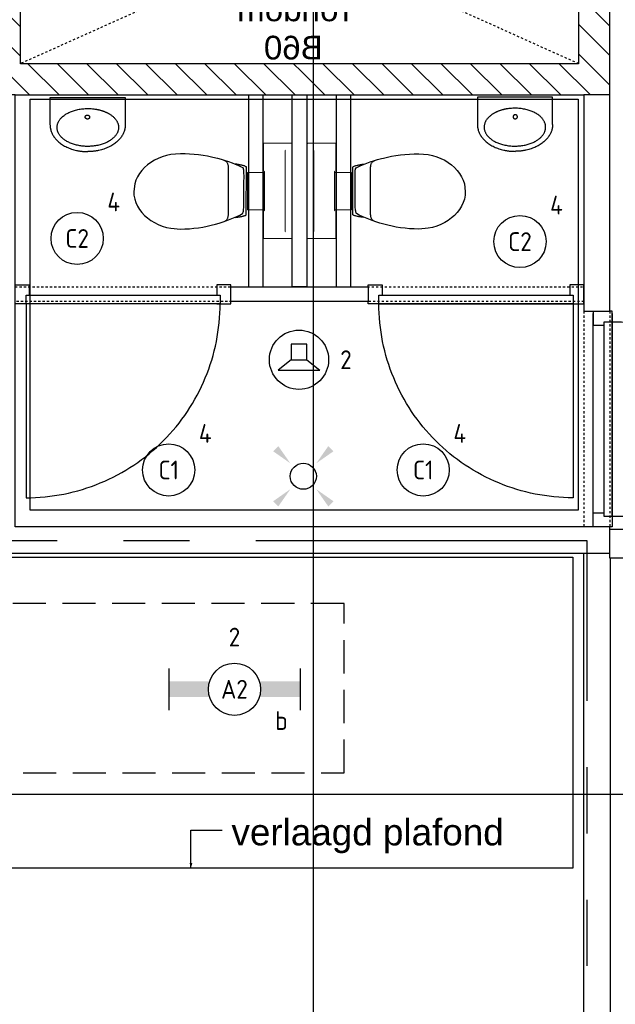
# Model space of a CAD drawing. Header units: millimetres. Extents: x -38031 to 110605, y -22066 to 88711.
# Tile 114 of 150: x 82952 to 85806, y 14043 to 18761. Entities that reach past the tile are written whole.
import ezdxf
from ezdxf.enums import TextEntityAlignment as Align

# ---------------------------------------------------------------- set-up
doc = ezdxf.new("R2010")
doc.units = ezdxf.units.MM
doc.header["$LTSCALE"] = 50
doc.set_wipeout_variables(frame=1)
for name, pattern in [('HIDDEN2', [4.7625, 3.175, -1.5875]), ('PHANTOM', [63.5, 31.75, -6.35, 6.35, -6.35, 6.35, -6.35]), ('STYLE_01', [0.41664, 0.20828, -0.20836]), ('STYLE_06', [1.04164, 0.625, -0.20828, 0.06943, -0.13893])]:
    doc.linetypes.add(name, pattern=pattern)
for name, color, linetype in [('AL$1A---_ALGEMEEN', 8, 'Continuous'), ('AM$1A---_ARCERING', 8, 'Continuous'), ('AT$1A---_TEKST100', 8, 'Continuous'), ('Bouwkundig', 8, 'Continuous'), ('EL6311--', 3, 'Continuous'), ('EL6421--', 3, 'Continuous'), ('Kastenscheiding', 4, 'PHANTOM'), ('LICHT_TEXT018', 1, 'Continuous'), ('stramien', 1, 'Continuous'), ('versterkte strook', 7, 'Continuous')]:
    doc.layers.add(name, color=color, linetype=linetype)
doc.styles.add('Arial', font='ARIAL.TTF')
doc.styles.add('BURO-018', font='iso.shx', dxfattribs={"height": 90})
pattern_1 = [(135, (0, 0), (70.7107, 70.7107), []), (45, (299.34, -299.34), (70.7107, -70.7107), [])]

# ---------------------------------------------------------------- blocks, each defined once
blk = doc.blocks.new('E00411')
at = {"color": 0, "linetype": 'Continuous'}
blk.add_circle((0, 0), 1.25, dxfattribs=at)
for points in [[(-2.892, 2.396), (-2.396, 2.892), (-1.237, 1.237)], [(2.396, 2.892), (2.892, 2.396), (1.237, 1.237)], [(-2.396, -2.892), (-2.892, -2.396), (-1.237, -1.237)], [(2.892, -2.396), (2.396, -2.892), (1.237, -1.237)]]:
    blk.add_solid(points, dxfattribs=at)
at = {"color": 0, "linetype": 'Continuous', "style": 'BURO-018'}
for tag, p in [('E_GKAST', (0, 8)), ('E_GROEP', (0, 5)), ('E_SLET1', (4.5, 2)), ('E_GROEP', (0, 0)), ('E_GKAST', (0, 0))]:
    blk.add_attdef(tag, text='', height=1.8, dxfattribs=at).set_placement(p, align=Align.MIDDLE)
at = {"color": 0, "linetype": 'Continuous', "style": 'BURO-018', "flags": 1}
for tag, p in [('E_SGROEP', (4.5, 5)), ('E_MATCODE', (0, 0)), ('E_SGROEP', (0, 0))]:
    blk.add_attdef(tag, text='', height=1.8, dxfattribs=at).set_placement(p, align=Align.MIDDLE)
blk = doc.blocks.new('1115B3A')
at = {"color": 0, "linetype": 'Continuous'}
blk.add_circle((0, 0), 2.5, dxfattribs=at)
at = {"color": 0, "linetype": 'Continuous', "style": 'BURO-018'}
for tag, p in [('E_GKAST', (0, 8)), ('E_GROEP', (0, 5)), ('E_SGROEP', (4.5, 5)), ('E_ARMCODE', (0, 0)), ('E_SLET', (4.5, -1))]:
    blk.add_attdef(tag, text='', height=1.8, dxfattribs=at).set_placement(p, align=Align.MIDDLE)
blk = doc.blocks.new('1115B6630')
at = {"color": 0}
for p, q in [((-6.3, 2), (-6.3, -2)), ((6.3, 2), (6.3, -2))]:
    blk.add_line(p, q, dxfattribs=at)
at = {"color": 0, "linetype": 'Continuous'}
blk.add_circle((0, 0), 2.5, dxfattribs=at)
at = {"color": 0}
for points in [[(-2.5, 0.75), (-6.3, 0.75), (-2.5, -0.75), (-6.3, -0.75)], [(2.5, 0.75), (6.3, 0.75), (2.5, -0.75), (6.3, -0.75)]]:
    blk.add_solid(points, dxfattribs=at)
at = {"color": 0, "linetype": 'Continuous', "style": 'BURO-018'}
for tag, p in [('E_GKAST', (0, 8)), ('E_GROEP', (0, 5)), ('E_SGROEP', (4.5, 5)), ('E_ARMCODE', (0, 0)), ('E_SLET', (4.5, -3))]:
    blk.add_attdef(tag, text='', height=1.8, dxfattribs=at).set_placement(p, align=Align.MIDDLE)
blk = doc.blocks.new('32x 90x139')
at = {"color": 0}
blk.add_wipeout([(0, 45), (-94, 45), (-94, 30), (-139, 30), (-139, -30), (-94, -30), (-94, -45), (0, -45)], dxfattribs=at).dxf.layer = 'AL$1A---_ALGEMEEN'
at = {"layer": 'AL$1A---_ALGEMEEN', "color": 0}
blk.add_lwpolyline([(0, 45), (-94, 45), (-94, 30), (-139, 30), (-139, -30), (-94, -30), (-94, -45), (0, -45)], close=True, dxfattribs=at)
blk = doc.blocks.new('Group-50')
at = {"layer": 'AM$1A---_ARCERING', "linetype": 'Continuous', "lineweight": 0}
for points in [[(-1055, -8), (-225, -8), (-225, -23), (-1055, -23)], [(-1055, -23), (-225, -23), (-225, -104), (-1055, -104)], [(-1055, -104), (-225, -104), (-225, -119), (-1055, -119)]]:
    blk.add_hatch(color=256, dxfattribs=at).paths.add_polyline_path(points)
at = {"layer": 'AM$1A---_ARCERING', "linetype": 'Continuous', "lineweight": 5}
h = blk.add_hatch(dxfattribs=at)
h.set_pattern_fill('ISOLATIE', color=256, style=0, pattern_type=2)
h.set_pattern_definition(pattern_1)
h.paths.add_polyline_path([(-1055, -23), (-225, -23), (-225, -104), (-1055, -104)])
at = {"layer": 'AL$1A---_ALGEMEEN', "color": 0}
for points in [[(-1055, -8), (-225, -8), (-225, -23), (-1055, -23)], [(-1055, -23), (-225, -23), (-225, -104), (-1055, -104)], [(-1055, -104), (-225, -104), (-225, -119), (-1055, -119)]]:
    blk.add_lwpolyline(points, close=True, dxfattribs=at)
blk = doc.blocks.new('Group-51')
at = {"layer": 'AM$1A---_ARCERING', "linetype": 'Continuous', "lineweight": 0}
for points in [[(-5005, -8), (-4175, -8), (-4175, -23), (-5005, -23)], [(-5005, -23), (-4175, -23), (-4175, -104), (-5005, -104)], [(-5005, -104), (-4175, -104), (-4175, -119), (-5005, -119)]]:
    blk.add_hatch(color=256, dxfattribs=at).paths.add_polyline_path(points)
at = {"layer": 'AM$1A---_ARCERING', "linetype": 'Continuous', "lineweight": 5}
h = blk.add_hatch(dxfattribs=at)
h.set_pattern_fill('ISOLATIE', color=256, style=0, pattern_type=2)
h.set_pattern_definition(pattern_1)
h.paths.add_polyline_path([(-5005, -23), (-4175, -23), (-4175, -104), (-5005, -104)])
at = {"layer": 'AL$1A---_ALGEMEEN', "color": 0}
for points in [[(-5005, -8), (-4175, -8), (-4175, -23), (-5005, -23)], [(-5005, -23), (-4175, -23), (-4175, -104), (-5005, -104)], [(-5005, -104), (-4175, -104), (-4175, -119), (-5005, -119)]]:
    blk.add_lwpolyline(points, close=True, dxfattribs=at)
blk = doc.blocks.new('32x_hout-mk 826-p')
at = {"layer": 'AL$1A---_ALGEMEEN', "color": 0}
for points in [[(-5080, 0), (-2120, 0), (-2120, -139), (-5080, -139)], [(-150, 0), (-1130, 0), (-1130, -139), (-150, -139)]]:
    blk.add_lwpolyline(points, close=True, dxfattribs=at)
at = {"color": 0}
for points in [[(-5080, 0), (-4990, 0), (-4990, -139), (-5080, -139)], [(-4100, 0), (-4190, 0), (-4190, -139), (-4100, -139)], [(-2030, 0), (-2120, 0), (-2120, -139), (-2030, -139)], [(-1130, 0), (-1040, 0), (-1040, -139), (-1130, -139)], [(-240, 0), (-150, 0), (-150, -139), (-240, -139)]]:
    blk.add_wipeout(points, dxfattribs=at).dxf.layer = 'AL$1A---_ALGEMEEN'
at = {"layer": 'AL$1A---_ALGEMEEN', "color": 0, "linetype": 'STYLE_01'}
blk.add_line((-2030, -139), (-1130, -139), dxfattribs=at)
at = {"layer": 'AL$1A---_ALGEMEEN', "color": 0}
for points in [[(-5080, 0), (-4990, 0), (-4990, -139), (-5080, -139)], [(-4100, 0), (-4190, 0), (-4190, -139), (-4100, -139)], [(-2030, 0), (-2120, 0), (-2120, -139), (-2030, -139)], [(-1130, 0), (-1040, 0), (-1040, -139), (-1130, -139)], [(-240, 0), (-150, 0), (-150, -139), (-240, -139)]]:
    blk.add_lwpolyline(points, close=True, dxfattribs=at)
for name in ['Group-51', 'Group-50']:
    blk.add_blockref(name, (0, 0), dxfattribs=at)
at = {"color": 0}
for points in [[(-1115, 0), (-2045, 0), (-2045, -40), (-1115, -40)], [(-4115, -94), (-2120, -94), (-2120, -139), (-4115, -139)]]:
    blk.add_wipeout(points, dxfattribs=at).dxf.layer = 'AL$1A---_ALGEMEEN'
at = {"layer": 'AL$1A---_ALGEMEEN', "color": 0}
blk.add_line((-1115, 0), (-1115, 937.5), dxfattribs=at)
for points in [[(-1115, 0), (-2045, 0), (-2045, -40), (-1115, -40)], [(-4115, -94), (-2120, -94), (-2120, -139), (-4115, -139)]]:
    blk.add_lwpolyline(points, close=True, dxfattribs=at)
blk.add_arc((-1107.5, 0), 937.5, 90.4584, 180, dxfattribs=at)
at = {"layer": 'AL$1A---_ALGEMEEN', "color": 0, "rotation": 90}
for p in [(-3440, 0), (-2780, 0)]:
    blk.add_blockref('32x 90x139', p, dxfattribs=at)
blk = doc.blocks.new('32x_hout-mk 810s-p')
at = {"color": 0}
blk.add_wipeout([(-20.7, -1023), (-20.7, -11), (-110.7, -11), (-110.7, -1023)], dxfattribs=at).dxf.layer = 'AL$1A---_ALGEMEEN'
at = {"layer": 'AL$1A---_ALGEMEEN', "color": 0}
blk.add_lwpolyline([(-20.7, -1023), (-20.7, -11), (-110.7, -11), (-110.7, -1023)], close=True, dxfattribs=at)
at = {"color": 0}
for points in [[(-20.7, -67), (-20.7, 0), (-110.7, 0), (-110.7, -67)], [(-110.7, -967), (-20.7, -967), (-20.7, -1034), (-110.7, -1034)]]:
    blk.add_wipeout(points, dxfattribs=at).dxf.layer = 'AL$1A---_ALGEMEEN'
at = {"layer": 'AL$1A---_ALGEMEEN', "color": 0}
for points in [[(-20.7, -67), (-20.7, 0), (-110.7, 0), (-110.7, -67)], [(909, -74.8), (908.2, -97.6), (906.8, -120.4), (904.8, -143.2), (902.3, -165.8), (899.2, -188.5), (895.6, -211), (891.4, -233.4), (886.7, -255.8), (881.4, -278), (875.6, -300), (869.2, -322), (862.4, -343.7), (854.9, -365.3), (847, -386.7), (838.5, -407.9), (829.5, -428.9), (820, -449.6), (810, -470.1), (799.5, -490.4), (788.5, -510.4), (777, -530.1), (765, -549.5), (752.6, -568.7), (739.6, -587.5), (726.3, -606), (712.5, -624.2), (698.2, -642), (683.5, -659.5), (668.4, -676.5), (652.8, -693.3), (636.9, -709.6), (620.6, -725.5), (603.8, -741.1), (586.7, -756.2), (569.3, -770.9), (551.5, -785.2), (533.3, -799), (514.8, -812.4), (496, -825.3), (476.8, -837.7), (457.4, -849.7), (437.7, -861.2), (417.7, -872.2), (397.4, -882.7), (376.9, -892.7), (356.2, -902.2), (335.2, -911.2), (314, -919.7), (292.6, -927.6), (271, -935.1), (249.3, -942), (227.3, -948.3), (205.3, -954.1), (183.1, -959.4), (160.7, -964.1), (138.3, -968.3), (115.8, -971.9), (93.1, -975), (70.4, -977.5), (47.7, -979.5), (24.9, -980.9), (2.1, -981.7), (-20.7, -982), (-20.7, -52), (909.3, -52)], [(-110.7, -967), (-20.7, -967), (-20.7, -1034), (-110.7, -1034)]]:
    blk.add_lwpolyline(points, close=True, dxfattribs=at)
at = {"color": 0}
blk.add_wipeout([(-60.7, -52), (-20.7, -52), (-20.7, -982), (-60.7, -982)], dxfattribs=at).dxf.layer = 'AL$1A---_ALGEMEEN'
at = {"layer": 'AL$1A---_ALGEMEEN', "color": 0}
blk.add_lwpolyline([(-60.7, -52), (-20.7, -52), (-20.7, -982), (-60.7, -982)], close=True, dxfattribs=at)
blk = doc.blocks.new('fonteintje 360 x 240')
at = {"color": 0}
blk.add_wipeout([(0, -132.1), (180, -132.1), (180, -133.1), (180, -134.2), (179.9, -135.3), (179.9, -136.3), (179.9, -137.4), (179.8, -138.5), (179.7, -139.5), (179.6, -140.6), (179.5, -141.6), (179.4, -142.7), (179.3, -143.7), (179.2, -144.8), (179, -145.8), (178.8, -146.8), (178.7, -147.9), (178.5, -148.9), (178.3, -150), (178.1, -151), (177.9, -152), (177.6, -153), (177.4, -154.1), (177.2, -155.1), (176.9, -156.1), (176.6, -157.1), (176.3, -158.2), (176, -159.2), (175.7, -160.2), (175.4, -161.2), (175, -162.2), (174.7, -163.2), (174.3, -164.2), (174, -165.2), (173.6, -166.2), (173.2, -167.2), (172.8, -168.2), (172.4, -169.2), (171.9, -170.2), (171.5, -171.2), (171, -172.1), (170.6, -173.1), (170.1, -174.1), (169.6, -175.1), (169.1, -176.1), (168.6, -177), (168.1, -178), (167.5, -179), (167, -179.9), (166.4, -180.9), (165.9, -181.9), (165.3, -182.8), (164.7, -183.8), (164.1, -184.7), (163.5, -185.7), (162.8, -186.6), (162.2, -187.6), (161.5, -188.5), (160.9, -189.5), (160.2, -190.4), (159.5, -191.4), (158.8, -192.3), (158.1, -193.2), (157.4, -194.2), (156.6, -195.1), (155.9, -196), (155.1, -197), (154.4, -197.9), (153.6, -198.8), (152.8, -199.7), (152, -200.6), (151.2, -201.5), (150.4, -202.4), (149.6, -203.3), (148.8, -204.1), (147.9, -205), (147.1, -205.9), (146.2, -206.7), (145.4, -207.6), (144.5, -208.4), (143.6, -209.3), (142.7, -210.1), (141.8, -210.9), (140.9, -211.7), (140, -212.6), (139.1, -213.4), (138.2, -214.2), (137.2, -215), (136.3, -215.8), (135.3, -216.5), (134.4, -217.3), (133.4, -218.1), (132.4, -218.8), (131.4, -219.6), (130.4, -220.4), (129.4, -221.1), (128.4, -221.8), (127.4, -222.6), (126.3, -223.3), (125.3, -224), (124.2, -224.8), (123.2, -225.5), (122.1, -226.2), (121, -226.9), (119.9, -227.6), (118.8, -228.2), (117.7, -228.9), (116.6, -229.6), (115.5, -230.3), (114.4, -230.9), (113.2, -231.6), (112.1, -232.2), (110.9, -232.9), (109.8, -233.5), (108.6, -234.1), (107.4, -234.8), (106.2, -235.4), (105, -236), (103.8, -236.6), (102.6, -237.2), (101.4, -237.8), (100.2, -238.4), (98.9, -239), (97.7, -239.5), (96.4, -240.1), (95.2, -240.7), (93.9, -241.2), (92.6, -241.8), (91.3, -242.3), (90, -242.9), (88.7, -243.4), (87.4, -243.9), (86.1, -244.4), (84.8, -244.9), (83.4, -245.4), (82.1, -245.9), (80.8, -246.4), (79.5, -246.9), (78.1, -247.3), (76.8, -247.8), (75.5, -248.2), (74.1, -248.7), (72.8, -249.1), (71.4, -249.5), (70.1, -250), (68.7, -250.4), (67.4, -250.8), (66, -251.1), (64.6, -251.5), (63.3, -251.9), (61.9, -252.3), (60.5, -252.6), (59.1, -253), (57.8, -253.3), (56.4, -253.6), (55, -254), (53.6, -254.3), (52.2, -254.6), (50.8, -254.9), (49.4, -255.2), (48, -255.4), (46.6, -255.7), (45.2, -256), (43.8, -256.2), (42.4, -256.5), (41, -256.7), (39.5, -256.9), (38.1, -257.2), (36.7, -257.4), (35.3, -257.6), (33.8, -257.8), (32.4, -258), (31, -258.2), (29.5, -258.3), (28.1, -258.5), (26.6, -258.6), (25.2, -258.8), (23.7, -258.9), (22.3, -259.1), (20.8, -259.2), (19.3, -259.3), (17.9, -259.4), (16.4, -259.5), (14.9, -259.6), (13.4, -259.7), (12, -259.7), (10.5, -259.8), (9, -259.8), (7.5, -259.9), (6, -259.9), (4.5, -260), (3, -260), (1.5, -260), (0, -260)], dxfattribs=at).dxf.layer = 'AL$1A---_ALGEMEEN'
at = {"layer": 'AL$1A---_ALGEMEEN', "color": 0}
blk.add_open_spline([(180, -132.1), (180, -166.3), (131.8, -225.7), (48.2, -260), (0, -260)], degree=2, dxfattribs=at)
at = {"color": 0}
blk.add_wipeout([(180, -132.1), (180, 0), (-180, 0), (-180, -132.1)], dxfattribs=at).dxf.layer = 'AL$1A---_ALGEMEEN'
at = {"layer": 'AL$1A---_ALGEMEEN', "color": 0}
blk.add_lwpolyline([(180, -132.1), (180, 0), (-180, 0), (-180, -132.1)], dxfattribs=at)
at = {"color": 0}
blk.add_wipeout([(0, -132.1), (-180, -132.1), (-180, -133.1), (-180, -134.2), (-179.9, -135.3), (-179.9, -136.3), (-179.9, -137.4), (-179.8, -138.5), (-179.7, -139.5), (-179.6, -140.6), (-179.5, -141.6), (-179.4, -142.7), (-179.3, -143.7), (-179.2, -144.8), (-179, -145.8), (-178.8, -146.8), (-178.7, -147.9), (-178.5, -148.9), (-178.3, -150), (-178.1, -151), (-177.9, -152), (-177.6, -153), (-177.4, -154.1), (-177.2, -155.1), (-176.9, -156.1), (-176.6, -157.1), (-176.3, -158.2), (-176, -159.2), (-175.7, -160.2), (-175.4, -161.2), (-175, -162.2), (-174.7, -163.2), (-174.3, -164.2), (-174, -165.2), (-173.6, -166.2), (-173.2, -167.2), (-172.8, -168.2), (-172.4, -169.2), (-171.9, -170.2), (-171.5, -171.2), (-171, -172.1), (-170.6, -173.1), (-170.1, -174.1), (-169.6, -175.1), (-169.1, -176.1), (-168.6, -177), (-168.1, -178), (-167.5, -179), (-167, -179.9), (-166.4, -180.9), (-165.9, -181.9), (-165.3, -182.8), (-164.7, -183.8), (-164.1, -184.7), (-163.5, -185.7), (-162.8, -186.6), (-162.2, -187.6), (-161.5, -188.5), (-160.9, -189.5), (-160.2, -190.4), (-159.5, -191.4), (-158.8, -192.3), (-158.1, -193.2), (-157.4, -194.2), (-156.6, -195.1), (-155.9, -196), (-155.1, -197), (-154.4, -197.9), (-153.6, -198.8), (-152.8, -199.7), (-152, -200.6), (-151.2, -201.5), (-150.4, -202.4), (-149.6, -203.3), (-148.8, -204.1), (-147.9, -205), (-147.1, -205.9), (-146.2, -206.7), (-145.4, -207.6), (-144.5, -208.4), (-143.6, -209.3), (-142.7, -210.1), (-141.8, -210.9), (-140.9, -211.7), (-140, -212.6), (-139.1, -213.4), (-138.2, -214.2), (-137.2, -215), (-136.3, -215.8), (-135.3, -216.5), (-134.4, -217.3), (-133.4, -218.1), (-132.4, -218.8), (-131.4, -219.6), (-130.4, -220.4), (-129.4, -221.1), (-128.4, -221.8), (-127.4, -222.6), (-126.3, -223.3), (-125.3, -224), (-124.2, -224.8), (-123.2, -225.5), (-122.1, -226.2), (-121, -226.9), (-119.9, -227.6), (-118.8, -228.2), (-117.7, -228.9), (-116.6, -229.6), (-115.5, -230.3), (-114.4, -230.9), (-113.2, -231.6), (-112.1, -232.2), (-110.9, -232.9), (-109.8, -233.5), (-108.6, -234.1), (-107.4, -234.8), (-106.2, -235.4), (-105, -236), (-103.8, -236.6), (-102.6, -237.2), (-101.4, -237.8), (-100.2, -238.4), (-98.9, -239), (-97.7, -239.5), (-96.4, -240.1), (-95.2, -240.7), (-93.9, -241.2), (-92.6, -241.8), (-91.3, -242.3), (-90, -242.9), (-88.7, -243.4), (-87.4, -243.9), (-86.1, -244.4), (-84.8, -244.9), (-83.4, -245.4), (-82.1, -245.9), (-80.8, -246.4), (-79.5, -246.9), (-78.1, -247.3), (-76.8, -247.8), (-75.5, -248.2), (-74.1, -248.7), (-72.8, -249.1), (-71.4, -249.5), (-70.1, -250), (-68.7, -250.4), (-67.4, -250.8), (-66, -251.1), (-64.6, -251.5), (-63.3, -251.9), (-61.9, -252.3), (-60.5, -252.6), (-59.1, -253), (-57.8, -253.3), (-56.4, -253.6), (-55, -254), (-53.6, -254.3), (-52.2, -254.6), (-50.8, -254.9), (-49.4, -255.2), (-48, -255.4), (-46.6, -255.7), (-45.2, -256), (-43.8, -256.2), (-42.4, -256.5), (-41, -256.7), (-39.5, -256.9), (-38.1, -257.2), (-36.7, -257.4), (-35.3, -257.6), (-33.8, -257.8), (-32.4, -258), (-31, -258.2), (-29.5, -258.3), (-28.1, -258.5), (-26.6, -258.6), (-25.2, -258.8), (-23.7, -258.9), (-22.3, -259.1), (-20.8, -259.2), (-19.3, -259.3), (-17.9, -259.4), (-16.4, -259.5), (-14.9, -259.6), (-13.4, -259.7), (-12, -259.7), (-10.5, -259.8), (-9, -259.8), (-7.5, -259.9), (-6, -259.9), (-4.5, -260), (-3, -260), (-1.5, -260), (0, -260)], dxfattribs=at).dxf.layer = 'AL$1A---_ALGEMEEN'
at = {"layer": 'AL$1A---_ALGEMEEN', "color": 0}
blk.add_open_spline([(-180, -132.1), (-180, -166.3), (-131.8, -225.7), (-48.2, -260), (0, -260)], degree=2, dxfattribs=at)
at = {"color": 0}
blk.add_wipeout([(-0.6, -234.9), (-15.1, -234.4), (-29.3, -233.1), (-43.4, -231), (-57, -228), (-70, -224.2), (-82.4, -219.6), (-94, -214.3), (-104.8, -208.3), (-114.5, -201.7), (-123.1, -194.6), (-130.5, -186.9), (-136.7, -178.9), (-141.5, -170.5), (-145.1, -161.9), (-147.2, -153.1), (-147.9, -144.2), (-147.2, -135.3), (-145.1, -126.5), (-141.5, -117.8), (-136.7, -109.5), (-130.5, -101.4), (-123.1, -93.8), (-114.5, -86.6), (-104.8, -80), (-94, -74), (-82.4, -68.7), (-70, -64.2), (-57, -60.4), (-43.4, -57.4), (-29.3, -55.2), (-15.1, -53.9), (-0.6, -53.5), (13.8, -53.9), (28.1, -55.2), (42.1, -57.4), (55.7, -60.4), (68.8, -64.2), (81.2, -68.7), (92.8, -74), (103.5, -80), (113.2, -86.6), (121.8, -93.8), (129.3, -101.4), (135.4, -109.5), (140.3, -117.8), (143.8, -126.5), (146, -135.3), (146.7, -144.2), (146, -153.1), (143.8, -161.9), (140.3, -170.5), (135.4, -178.9), (129.3, -186.9), (121.8, -194.6), (113.2, -201.7), (103.5, -208.3), (92.8, -214.3), (81.2, -219.6), (68.8, -224.2), (55.7, -228), (42.1, -231), (28.1, -233.1), (13.8, -234.4)], dxfattribs=at).dxf.layer = 'AL$1A---_ALGEMEEN'
at = {"layer": 'AL$1A---_ALGEMEEN', "color": 0}
blk.add_open_spline([(-74.3, -65.6), (-40.1, -53.5), (38.8, -53.5), (107.2, -77.8), (146.7, -119.9), (146.7, -168.5), (107.2, -210.6), (38.8, -234.9), (-40.1, -234.9), (-108.4, -210.6), (-147.9, -168.5), (-147.9, -119.9), (-108.4, -77.8), (-74.3, -65.6)], degree=2, dxfattribs=at)
at = {"color": 0}
blk.add_wipeout([(1.3, -104), (0.3, -104), (-0.7, -103.8), (-1.7, -103.6), (-2.7, -103.3), (-3.6, -102.9), (-4.5, -102.4), (-5.3, -101.8), (-6.1, -101.2), (-6.8, -100.5), (-7.4, -99.7), (-7.9, -98.9), (-8.4, -98), (-8.7, -97.1), (-9, -96.2), (-9.1, -95.3), (-9.2, -94.3), (-9.1, -93.4), (-9, -92.4), (-8.7, -91.5), (-8.4, -90.6), (-7.9, -89.8), (-7.4, -88.9), (-6.8, -88.2), (-6.1, -87.5), (-5.3, -86.8), (-4.5, -86.3), (-3.6, -85.8), (-2.7, -85.4), (-1.7, -85.1), (-0.7, -84.8), (0.3, -84.7), (1.3, -84.7), (2.3, -84.7), (3.4, -84.8), (4.3, -85.1), (5.3, -85.4), (6.2, -85.8), (7.1, -86.3), (8, -86.8), (8.7, -87.5), (9.4, -88.2), (10, -88.9), (10.5, -89.8), (11, -90.6), (11.3, -91.5), (11.6, -92.4), (11.7, -93.4), (11.8, -94.3), (11.7, -95.3), (11.6, -96.2), (11.3, -97.1), (11, -98), (10.5, -98.9), (10, -99.7), (9.4, -100.5), (8.7, -101.2), (8, -101.8), (7.1, -102.4), (6.2, -102.9), (5.3, -103.3), (4.3, -103.6), (3.4, -103.8), (2.3, -104)], dxfattribs=at).dxf.layer = 'AL$1A---_ALGEMEEN'
at = {"layer": 'AL$1A---_ALGEMEEN', "color": 0}
blk.add_open_spline([(-3.9, -85.9), (-1.5, -84.7), (4.1, -84.7), (9, -87.2), (11.8, -91.7), (11.8, -96.9), (9, -101.4), (4.1, -104), (-1.5, -104), (-6.4, -101.4), (-9.2, -96.9), (-9.2, -91.7), (-6.4, -87.2), (-3.9, -85.9)], degree=2, dxfattribs=at)
blk = doc.blocks.new('toil. 10 top')
at = {"color": 0, "lineweight": 5}
blk.add_wipeout([(-202.38, 176.35), (202.64, 176.35), (202.64, 77.25), (-202.38, 77.25)], dxfattribs=at).dxf.layer = 'AL$1A---_ALGEMEEN'
at = {"color": 0}
blk.add_wipeout([(-126.41, -63.78), (-125.9, -59.46), (-125.39, -54.88), (-124.88, -50.82), (-124.12, -47.01), (-123.61, -42.94), (-123.1, -39.13), (-122.34, -35.57), (-121.58, -32.02), (-120.82, -28.71), (-120.05, -25.66), (-119.29, -22.87), (-118.27, -19.82), (-117.51, -17.28), (-116.5, -14.99), (-113.95, -10.42), (115.23, -9.66), (116.5, -11.69), (117.77, -13.97), (119.04, -16.52), (120.06, -19.31), (121.08, -22.36), (122.09, -25.41), (122.86, -28.71), (123.87, -32.02), (124.64, -36.08), (125.14, -39.64), (125.91, -43.45), (126.67, -47.52), (127.18, -51.33), (127.94, -55.39), (129.46, -63.27)], dxfattribs=at).dxf.layer = 'AL$1A---_ALGEMEEN'
at = {"layer": 'AL$1A---_ALGEMEEN', "color": 0, "lineweight": 5, "flags": 128}
blk.add_lwpolyline([(-202.38, 176.35), (202.64, 176.35), (202.64, 77.25), (-202.38, 77.25), (-202.38, 176.35)], dxfattribs=at)
at = {"layer": 'AL$1A---_ALGEMEEN', "color": 0, "flags": 128}
blk.add_lwpolyline([(-126.41, -63.78), (-125.9, -59.46), (-125.39, -54.88), (-124.88, -50.82), (-124.12, -47.01), (-123.61, -42.94), (-123.1, -39.13), (-122.34, -35.57), (-121.58, -32.02), (-120.82, -28.71), (-120.05, -25.66), (-119.29, -22.87), (-118.27, -19.82), (-117.51, -17.28), (-116.5, -14.99), (-113.95, -10.42), (115.23, -9.66), (116.5, -11.69), (117.77, -13.97), (119.04, -16.52), (120.06, -19.31), (121.08, -22.36), (122.09, -25.41), (122.86, -28.71), (123.87, -32.02), (124.64, -36.08), (125.14, -39.64), (125.91, -43.45), (126.67, -47.52), (127.18, -51.33), (127.94, -55.39), (129.46, -63.27)], dxfattribs=at)
at = {"color": 0}
blk.add_wipeout([(-182.05, -326), (-181.8, -304.15), (-180.53, -282.55), (-178.5, -260.95), (-175.96, -239.61), (-172.4, -218.77), (-168.59, -198.19), (-164.01, -177.86), (-159.18, -158.29), (-153.59, -139.24), (-147.75, -120.94), (-141.65, -103.15), (-135.3, -86.65), (-128.69, -70.89), (-121.83, -55.65), (-114.97, -41.42), (-107.86, -28.46), (-106.59, -27.19), (-104.3, -25.92), (-101, -24.9), (-96.93, -24.14), (-92.1, -23.38), (-86.51, -22.87), (-80.16, -22.36), (-73.04, -22.11), (-65.68, -21.85), (-57.29, -21.6), (-48.65, -21.6), (-39.5, -21.6), (-29.85, -21.34), (-19.68, -21.34), (1.41, -21.34), (11.81, -21.34), (22.49, -21.34), (32.4, -21.34), (42.31, -21.09), (51.2, -21.09), (60.09, -20.84), (68.22, -20.84), (76.1, -20.84), (82.96, -21.09), (89.32, -21.34), (95.16, -21.6), (99.99, -22.11), (104.05, -22.87), (107.1, -23.63), (110.66, -25.66), (113.96, -32.52), (120.82, -45.99), (127.43, -60.98), (133.78, -76.74), (139.63, -93.25), (145.47, -110.27), (150.81, -128.31), (155.89, -147.11), (158.18, -156.77), (162.5, -176.33), (166.56, -196.41), (169.86, -216.99), (172.66, -238.34), (174.95, -259.93), (176.73, -281.79), (177.74, -303.64), (178.25, -326), (177.23, -348.87), (174.44, -370.981), (170.12, -392.571), (164.02, -412.651), (156.4, -432.471), (147.25, -450.511), (136.83, -467.791), (125.4, -483.801), (112.44, -498.031), (98.72, -510.981), (83.73, -522.161), (67.97, -531.821), (51.45, -539.191), (34.43, -544.781), (-1.9, -549.101), (-20.19, -548.081), (-38.23, -544.781), (-55.51, -539.191), (-72.03, -531.821), (-87.78, -522.161), (-102.52, -510.981), (-116.5, -498.031), (-129.2, -483.801), (-140.89, -467.791), (-151.31, -450.511), (-160.46, -432.471), (-168.08, -412.651), (-174.18, -392.571), (-178.5, -370.981)], dxfattribs=at).dxf.layer = 'AL$1A---_ALGEMEEN'
at = {"layer": 'AL$1A---_ALGEMEEN', "color": 0, "flags": 128}
blk.add_lwpolyline([(-182.05, -326), (-181.8, -304.15), (-180.53, -282.55), (-178.5, -260.95), (-175.96, -239.61), (-172.4, -218.77), (-168.59, -198.19), (-164.01, -177.86), (-159.18, -158.29), (-153.59, -139.24), (-147.75, -120.94), (-141.65, -103.15), (-135.3, -86.65), (-128.69, -70.89), (-121.83, -55.65), (-114.97, -41.42), (-107.86, -28.46), (-106.59, -27.19), (-104.3, -25.92), (-101, -24.9), (-96.93, -24.14), (-92.1, -23.38), (-86.51, -22.87), (-80.16, -22.36), (-73.04, -22.11), (-65.68, -21.85), (-57.29, -21.6), (-48.65, -21.6), (-39.5, -21.6), (-29.85, -21.34), (-19.68, -21.34), (1.41, -21.34), (11.81, -21.34), (22.49, -21.34), (32.4, -21.34), (42.31, -21.09), (51.2, -21.09), (60.09, -20.84), (68.22, -20.84), (76.1, -20.84), (82.96, -21.09), (89.32, -21.34), (95.16, -21.6), (99.99, -22.11), (104.05, -22.87), (107.1, -23.63), (110.66, -25.66), (113.96, -32.52), (120.82, -45.99), (127.43, -60.98), (133.78, -76.74), (139.63, -93.25), (145.47, -110.27), (150.81, -128.31), (155.89, -147.11), (158.18, -156.77), (162.5, -176.33), (166.56, -196.41), (169.86, -216.99), (172.66, -238.34), (174.95, -259.93), (176.73, -281.79), (177.74, -303.64), (178.25, -326), (177.23, -348.87), (174.44, -370.981), (170.12, -392.571), (164.02, -412.651), (156.4, -432.471), (147.25, -450.511), (136.83, -467.791), (125.4, -483.801), (112.44, -498.031), (98.72, -510.981), (83.73, -522.161), (67.97, -531.821), (51.45, -539.191), (34.43, -544.781), (-1.9, -549.101), (-20.19, -548.081), (-38.23, -544.781), (-55.51, -539.191), (-72.03, -531.821), (-87.78, -522.161), (-102.52, -510.981), (-116.5, -498.031), (-129.2, -483.801), (-140.89, -467.791), (-151.31, -450.511), (-160.46, -432.471), (-168.08, -412.651), (-174.18, -392.571), (-178.5, -370.981), (-182.05, -326)], dxfattribs=at)
at = {"color": 0, "lineweight": 5}
blk.add_wipeout([(-89.82, 75.21), (89.57, 75.21), (89.57, -4.57), (-89.82, -4.57)], dxfattribs=at).dxf.layer = 'AL$1A---_ALGEMEEN'
at = {"color": 0}
blk.add_wipeout([(-145.72, -115.35), (-144.45, -112.56), (-142.92, -110.01), (-141.14, -107.73), (-139.11, -105.19), (-137.08, -103.41), (-134.79, -101.88), (-132.25, -100.36), (-129.71, -99.09), (-127.17, -98.33), (-124.37, -97.31), (-121.83, -96.8), (-119.04, -96.29), (-116.24, -96.04), (-113.45, -95.79), (-107.86, -95.54), (110.66, -95.54), (112.95, -95.79), (115.74, -95.79), (118.28, -96.04), (120.82, -96.04), (123.36, -96.55), (125.91, -97.06), (128.19, -97.82), (130.73, -98.83), (133.02, -99.85), (135.31, -101.12), (137.59, -102.9), (139.63, -104.68), (141.66, -107.22), (143.44, -109.51), (147, -115.35)], dxfattribs=at).dxf.layer = 'AL$1A---_ALGEMEEN'
at = {"layer": 'AL$1A---_ALGEMEEN', "color": 0}
blk.add_line((460, 0), (-460, 0), dxfattribs=at)
at = {"layer": 'AL$1A---_ALGEMEEN', "color": 0, "lineweight": 5, "flags": 128}
blk.add_lwpolyline([(-89.82, 75.21), (89.57, 75.21), (89.57, -4.57), (-89.82, -4.57), (-89.82, 75.21)], dxfattribs=at)
at = {"layer": 'AL$1A---_ALGEMEEN', "color": 0, "flags": 128}
blk.add_lwpolyline([(-145.72, -115.35), (-144.45, -112.56), (-142.92, -110.01), (-141.14, -107.73), (-139.11, -105.19), (-137.08, -103.41), (-134.79, -101.88), (-132.25, -100.36), (-129.71, -99.09), (-127.17, -98.33), (-124.37, -97.31), (-121.83, -96.8), (-119.04, -96.29), (-116.24, -96.04), (-113.45, -95.79), (-107.86, -95.54), (110.66, -95.54), (112.95, -95.79), (115.74, -95.79), (118.28, -96.04), (120.82, -96.04), (123.36, -96.55), (125.91, -97.06), (128.19, -97.82), (130.73, -98.83), (133.02, -99.85), (135.31, -101.12), (137.59, -102.9), (139.63, -104.68), (141.66, -107.22), (143.44, -109.51), (147, -115.35)], dxfattribs=at)
at = {"color": 0, "lineweight": 5}
for points in [[(-228.05, 208.36), (-228.05, 71.4), (-89.82, 71.4)], [(89.82, 71.4), (229.32, 71.4), (229.32, 208.87)]]:
    blk.add_wipeout(points, dxfattribs=at).dxf.layer = 'AL$1A---_ALGEMEEN'
at = {"layer": 'AL$1A---_ALGEMEEN', "color": 0, "lineweight": 5}
blk.add_line((-228.05, 208.36), (229.32, 208.36), dxfattribs=at)
at = {"layer": 'AL$1A---_ALGEMEEN', "color": 0}
blk.add_line((460, 70), (-460, 70), dxfattribs=at)
at = {"layer": 'AL$1A---_ALGEMEEN', "color": 0, "lineweight": 5, "flags": 128}
for points in [[(-228.05, 208.36), (-228.05, 71.4), (-89.82, 71.4)], [(89.82, 71.4), (229.32, 71.4), (229.32, 208.87)]]:
    blk.add_lwpolyline(points, dxfattribs=at)
blk = doc.blocks.new('32x_hout-mk 806as-p')
at = {"color": 0}
for points in [[(-20.7, -67), (-20.7, 0), (-110.7, 0), (-110.7, -67)], [(-110.7, -967), (-20.7, -967), (-20.7, -1034), (-110.7, -1034)]]:
    blk.add_wipeout(points, dxfattribs=at).dxf.layer = 'AL$1A---_ALGEMEEN'
at = {"layer": 'AL$1A---_ALGEMEEN', "color": 0}
for points in [[(-20.7, -67), (-20.7, 0), (-110.7, 0), (-110.7, -67)], [(909, -74.8), (908.2, -97.6), (906.8, -120.4), (904.8, -143.2), (902.3, -165.8), (899.2, -188.5), (895.6, -211), (891.4, -233.4), (886.7, -255.8), (881.4, -278), (875.6, -300), (869.2, -322), (862.4, -343.7), (854.9, -365.3), (847, -386.7), (838.5, -407.9), (829.5, -428.9), (820, -449.6), (810, -470.1), (799.5, -490.4), (788.5, -510.4), (777, -530.1), (765, -549.5), (752.6, -568.7), (739.6, -587.5), (726.3, -606), (712.5, -624.2), (698.2, -642), (683.5, -659.5), (668.4, -676.5), (652.8, -693.3), (636.9, -709.6), (620.6, -725.5), (603.8, -741.1), (586.7, -756.2), (569.3, -770.9), (551.5, -785.2), (533.3, -799), (514.8, -812.4), (496, -825.3), (476.8, -837.7), (457.4, -849.7), (437.7, -861.2), (417.7, -872.2), (397.4, -882.7), (376.9, -892.7), (356.2, -902.2), (335.2, -911.2), (314, -919.7), (292.6, -927.6), (271, -935.1), (249.3, -942), (227.3, -948.3), (205.3, -954.1), (183.1, -959.4), (160.7, -964.1), (138.3, -968.3), (115.8, -971.9), (93.1, -975), (70.4, -977.5), (47.7, -979.5), (24.9, -980.9), (2.1, -981.7), (-20.7, -982), (-20.7, -52), (909.3, -52)], [(-110.7, -967), (-20.7, -967), (-20.7, -1034), (-110.7, -1034)]]:
    blk.add_lwpolyline(points, close=True, dxfattribs=at)
at = {"color": 0}
blk.add_wipeout([(-60.7, -52), (-20.7, -52), (-20.7, -982), (-60.7, -982)], dxfattribs=at).dxf.layer = 'AL$1A---_ALGEMEEN'
at = {"layer": 'AL$1A---_ALGEMEEN', "color": 0}
blk.add_lwpolyline([(-60.7, -52), (-20.7, -52), (-20.7, -982), (-60.7, -982)], close=True, dxfattribs=at)
blk = doc.blocks.new('32x_hout-mk 806a-p')
at = {"color": 0}
for points in [[(-20.7, -67), (-20.7, 0), (-110.7, 0), (-110.7, -67)], [(-110.7, -967), (-20.7, -967), (-20.7, -1034), (-110.7, -1034)]]:
    blk.add_wipeout(points, dxfattribs=at).dxf.layer = 'AL$1A---_ALGEMEEN'
at = {"layer": 'AL$1A---_ALGEMEEN', "color": 0}
for points in [[(-20.7, -67), (-20.7, 0), (-110.7, 0), (-110.7, -67)], [(909, -959.2), (908.2, -936.4), (906.8, -913.6), (904.8, -890.8), (902.3, -868.2), (899.2, -845.5), (895.6, -823), (891.4, -800.6), (886.7, -778.2), (881.4, -756), (875.6, -734), (869.2, -712), (862.4, -690.3), (854.9, -668.7), (847, -647.3), (838.5, -626.1), (829.5, -605.1), (820, -584.4), (810, -563.9), (799.5, -543.6), (788.5, -523.6), (777, -503.9), (765, -484.5), (752.6, -465.3), (739.6, -446.5), (726.3, -428), (712.5, -409.8), (698.2, -392), (683.5, -374.5), (668.4, -357.5), (652.8, -340.7), (636.9, -324.4), (620.6, -308.5), (603.8, -292.9), (586.7, -277.8), (569.3, -263.1), (551.5, -248.8), (533.3, -235), (514.8, -221.6), (496, -208.7), (476.8, -196.3), (457.4, -184.3), (437.7, -172.8), (417.7, -161.8), (397.4, -151.3), (376.9, -141.3), (356.2, -131.8), (335.2, -122.8), (314, -114.3), (292.6, -106.4), (271, -98.9), (249.3, -92), (227.3, -85.7), (205.3, -79.9), (183.1, -74.6), (160.7, -69.9), (138.3, -65.7), (115.8, -62.1), (93.1, -59), (70.4, -56.5), (47.7, -54.5), (24.9, -53.1), (2.1, -52.3), (-20.7, -52), (-20.7, -982), (909.3, -982)], [(-110.7, -967), (-20.7, -967), (-20.7, -1034), (-110.7, -1034)]]:
    blk.add_lwpolyline(points, close=True, dxfattribs=at)
at = {"color": 0}
blk.add_wipeout([(-60.7, -52), (-20.7, -52), (-20.7, -982), (-60.7, -982)], dxfattribs=at).dxf.layer = 'AL$1A---_ALGEMEEN'
at = {"layer": 'AL$1A---_ALGEMEEN', "color": 0}
blk.add_lwpolyline([(-60.7, -52), (-20.7, -52), (-20.7, -982), (-60.7, -982)], close=True, dxfattribs=at)
blk = doc.blocks.new('serviceblok model A')
at = {"layer": 'AL$1A---_ALGEMEEN', "color": 0, "xscale": -1, "rotation": 270}
blk.add_blockref('toil. 10 top', (1237.5, -5310.2), dxfattribs=at)
at = {"layer": 'AL$1A---_ALGEMEEN', "color": 0}
for name, p, rotation in [('toil. 10 top', (1727.5, -5310.2), 90), ('32x_hout-mk 810s-p', (-35.7, -6920), 180)]:
    blk.add_blockref(name, p, dxfattribs=dict(at, rotation=rotation))
at = {"layer": 'AL$1A---_ALGEMEEN', "color": 0, "xscale": -1}
blk.add_blockref('fonteintje 360 x 240', (450, -4860), dxfattribs=at)
at = {"layer": 'AL$1A---_ALGEMEEN', "color": 0}
blk.add_blockref('fonteintje 360 x 240', (2497.5, -4861.4), dxfattribs=at)
at = {"color": 0}
blk.add_wipeout([(2970, -150), (2970, -4850), (2820, -4850), (1485.2, -4850), (1485.2, -4700), (2820, -4700), (2820, -3500), (1485.2, -3500), (1485.2, -3350), (2820, -3350), (2820, -150)], dxfattribs=at).dxf.layer = 'AL$1A---_ALGEMEEN'
blk.add_wipeout([(1485.2, -3350), (1485.2, -3500), (145, -3500), (145, -4700), (1485.2, -4700), (1485.2, -4850), (145, -4850), (-5, -4850), (-5, -2280), (145, -2280), (145, -3350)], dxfattribs=at).dxf.layer = 'AL$1A---_ALGEMEEN'
at = {"layer": 'AM$1A---_ARCERING', "linetype": 'Continuous', "lineweight": 5}
h = blk.add_hatch(dxfattribs=at)
h.set_pattern_fill('KALKZANDSTEEN', color=256, style=0, pattern_type=2)
h.set_pattern_definition([(45, (0, 0), (70.7107, -70.7107), [])])
h.paths.add_polyline_path([(145, -3350), (2820, -3350), (2820, -150), (2970, -150), (2970, -3350), (2970, -4850), (2820, -4850), (145, -4850), (-5, -4850), (-5, -3350), (-5, -2280), (145, -2280)])
h.paths.add_polyline_path([(145, -3500), (145, -4700), (2820, -4700), (2820, -3500)], flags=16)
at = {"layer": 'AL$1A---_ALGEMEEN', "color": 0, "linetype": 'STYLE_01'}
for p, q in [((145, -3500), (2820, -4700)), ((145, -4700), (2820, -3500))]:
    blk.add_line(p, q, dxfattribs=at)
at = {"layer": 'AL$1A---_ALGEMEEN', "color": 0, "flags": 128}
for points in [[(145, -3350), (2820, -3350), (2820, -150), (2970, -150), (2970, -3350), (2970, -4850), (2820, -4850), (145, -4850), (-5, -4850), (-5, -3350), (-5, -2280), (145, -2280)], [(145, -3500), (145, -4700), (2820, -4700), (2820, -3500)]]:
    blk.add_lwpolyline(points, close=True, dxfattribs=at)
at = {"layer": 'AT$1A---_TEKST100', "insert": (1512.1, -4440.4), "char_height": 113.643, "attachment_point": 5, "line_spacing_factor": 0.967741, "style": 'Arial'}
blk.add_mtext('{\\C256;\\lschacht\\Prondom\\PB60}', dxfattribs=at)
at = {"color": 0}
blk.add_wipeout([(2970, -4850), (2970, -7045), (-5, -7045), (-5, -6920), (2845, -6920), (2845, -4850)], dxfattribs=at).dxf.layer = 'AL$1A---_ALGEMEEN'
at = {"layer": 'AL$1A---_ALGEMEEN', "color": 0}
blk.add_lwpolyline([(2970, -4850), (2970, -7045), (-5, -7045), (-5, -6920), (2845, -6920), (2845, -4850)], close=True, dxfattribs=at)
at = {"layer": 'AL$1A---_ALGEMEEN', "color": 0, "xscale": -1, "rotation": 90}
blk.add_blockref('32x_hout-mk 806a-p', (1811, -5870.7), dxfattribs=at)
at = {"color": 0}
for points in [[(-5, -4850), (120, -4850), (120, -5886), (-5, -5886)], [(1517.5, -5770), (1517.5, -4850), (1447.5, -4850), (1447.5, -5770)]]:
    blk.add_wipeout(points, dxfattribs=at).dxf.layer = 'AL$1A---_ALGEMEEN'
at = {"layer": 'AL$1A---_ALGEMEEN', "color": 0, "linetype": 'STYLE_01'}
blk.add_line((-5, -5886), (-5, -6920), dxfattribs=at)
at = {"layer": 'AL$1A---_ALGEMEEN', "color": 0}
for points in [[(-5, -4850), (120, -4850), (120, -5886), (-5, -5886)], [(1517.5, -5770), (1517.5, -4850), (1447.5, -4850), (1447.5, -5770)]]:
    blk.add_lwpolyline(points, close=True, dxfattribs=at)
at = {"layer": 'AL$1A---_ALGEMEEN', "color": 0, "xscale": -1, "rotation": 90}
blk.add_blockref('32x_hout-mk 806as-p', (120, -5870.7), dxfattribs=at)
at = {"layer": 'AL$1A---_ALGEMEEN', "color": 0, "linetype": 'STYLE_01'}
blk.add_line((120, -5886), (120, -6920), dxfattribs=at)
blk.add_lwpolyline([(120, -5840), (2845, -5840), (2845, -5770), (120, -5770)], close=True, dxfattribs=at)
at = {"color": 0}
blk.add_wipeout([(1154, -5840), (1811, -5840), (1811, -5770), (1154, -5770)], dxfattribs=at).dxf.layer = 'AL$1A---_ALGEMEEN'
at = {"layer": 'AL$1A---_ALGEMEEN', "color": 0}
blk.add_lwpolyline([(1154, -5840), (1811, -5840), (1811, -5770), (1154, -5770)], close=True, dxfattribs=at)
blk = doc.blocks.new('txt 1_100 verlaagd plafond')
at = {"layer": 'AL$1A---_ALGEMEEN', "color": 0}
for p, q in [((-1830, 0), (-1830, 182.6)), ((-1830, 182.6), (-1680, 182.6))]:
    blk.add_line(p, q, dxfattribs=at)
blk.add_solid([(-1830, 0), (-1836.7, 25), (-1823.3, 25)], dxfattribs=at)
at = {"layer": 'AT$1A---_TEKST100', "insert": (-983.5, 235.8), "char_height": 126.27, "attachment_point": 2, "line_spacing_factor": 0.967741, "style": 'Arial'}
blk.add_mtext('{\\C256;\\lverlaagd plafond}', dxfattribs=at)
blk = doc.blocks.new('200254 W 210e 19-03-2008')
at = {"layer": 'AL$1A---_ALGEMEEN', "xscale": 0.02, "yscale": 0.02, "zscale": 0.02}
blk.add_blockref('txt 1_100 verlaagd plafond', (20746.793, 3309.84), dxfattribs=at)
at = {"linetype": 'Continuous'}
blk.add_wipeout([(20747.853, 3340.045), (20750.353, 3340.045), (20750.353, 3211.145), (20747.853, 3211.145)], dxfattribs=at).dxf.layer = 'AL$1A---_ALGEMEEN'
at = {"layer": 'AL$1A---_ALGEMEEN', "linetype": 'Continuous'}
blk.add_lwpolyline([(20747.853, 3340.045), (20750.353, 3340.045), (20750.353, 3211.145), (20747.853, 3211.145)], close=True, dxfattribs=at)
at = {"layer": 'stramien', "linetype": 'STYLE_06', "ltscale": 50}
blk.add_line((18943.33, 3301.945), (21069.216, 3301.945), dxfattribs=at)
at = {"layer": 'AL$1A---_ALGEMEEN', "xscale": 0.02, "yscale": 0.02, "zscale": 0.02}
blk.add_blockref('32x_hout-mk 826-p', (20851.949, 3342.345), dxfattribs=at)
at = {"layer": 'AL$1A---_ALGEMEEN', "xscale": -0.02, "yscale": 0.02, "zscale": 0.02}
blk.add_blockref('serviceblok model A', (20750.249, 3480.945), dxfattribs=at)
at = {"layer": 'AL$1A---_ALGEMEEN'}
for points in [[(20553.489, 3383.56), (20690.289, 3383.56), (20690.289, 3339.66), (20746.793, 3339.66), (20746.793, 3309.84), (20484.889, 3309.84), (20484.889, 3465.84), (20553.489, 3465.84)], [(20694.789, 3383.56), (20747.289, 3383.56), (20747.289, 3344.16), (20694.789, 3344.16)]]:
    blk.add_lwpolyline(points, close=True, dxfattribs=at)
at = {"layer": 'stramien', "linetype": 'STYLE_06', "ltscale": 50}
blk.add_line((20721.949, 2703.348), (20721.949, 4240.025), dxfattribs=at)
blk = doc.blocks.new('E00497')
at = {"color": 0}
for p, q in [((0, 0.75), (1, 2)), ((1, -2), (1, 2)), ((0, 0.75), (-1.5, 0.75)), ((0, -0.75), (0, 0.75)), ((-1.5, -0.75), (0, -0.75)), ((0, -0.75), (1, -2))]:
    blk.add_line(p, q, dxfattribs=at)
blk.add_line((-1.5, 0.75), (-1.5, -0.75))
blk.add_circle((0, 0), 2.841, dxfattribs=at)
at = {"color": 0, "linetype": 'Continuous', "style": 'BURO-018'}
blk.add_attdef('E_TEXT1', text='', height=1.8, dxfattribs=at).set_placement((0, 4.5), align=Align.MIDDLE)
at = {"color": 0, "linetype": 'Continuous', "style": 'BURO-018', "flags": 1}
blk.add_attdef('E_MATCODE', text='', height=1.8, dxfattribs=at).set_placement((0, 0), align=Align.MIDDLE)

msp = doc.modelspace()

# ---------------------------------------------------------------- block references
at = {"layer": 'Bouwkundig', "xscale": 50, "yscale": 50, "zscale": 50}
msp.add_blockref('200254 W 210e 19-03-2008', (-951737.5, -150797.3), dxfattribs=at)

# ---------------------------------------------------------------- next in the draw order: linework, layer by layer
at = {"layer": 'Kastenscheiding'}
for p, q in [((85671.1, 16263.1), (82826.5, 16263.1)), ((85671.1, 5971.4), (85671.1, 16263.1))]:
    msp.add_line(p, q, dxfattribs=at)
at = {"layer": 'LICHT_TEXT018', "linetype": 'HIDDEN2'}
msp.add_lwpolyline([(79872, 15152.2), (84505.8, 15152.2), (84505.8, 15962.9), (82634, 15962.9), (82634, 17652.2), (79872, 17652.2), (79872, 15152.2)], dxfattribs=at)
at = {"layer": 'versterkte strook'}
msp.add_line((9526.6, 15050), (104346.1, 15050), dxfattribs=at)

# ---------------------------------------------------------------- next in the draw order: block references
at = {"layer": 'EL6311--'}
ref = msp.add_blockref('1115B3A', (83227, 17712.6), dxfattribs=dict(at, xscale=50, yscale=50, zscale=50))
ref.add_attrib('E_ARMCODE', 'C2', dxfattribs={"layer": '0', "color": 1, "linetype": 'Continuous', "height": 90, "style": 'BURO-018'}).set_placement((83227, 17712.6), align=Align.MIDDLE)
ref.add_attrib('E_GROEP', '4', dxfattribs={"layer": '0', "color": 1, "linetype": 'Continuous', "height": 90, "style": 'BURO-018'}).set_placement((83402, 17887.6), align=Align.MIDDLE)
ref = msp.add_blockref('1115B3A', (85348.7, 17697.5), dxfattribs=dict(at, xscale=50, yscale=50, zscale=50))
ref.add_attrib('E_ARMCODE', 'C2', dxfattribs={"layer": '0', "color": 1, "linetype": 'Continuous', "height": 90, "style": 'BURO-018'}).set_placement((85348.7, 17697.5), align=Align.MIDDLE)
ref.add_attrib('E_GROEP', '4', dxfattribs={"layer": '0', "color": 1, "linetype": 'Continuous', "height": 90, "style": 'BURO-018'}).set_placement((85523.7, 17872.5), align=Align.MIDDLE)
ref = msp.add_blockref('1115B3A', (83665.6, 16603.2), dxfattribs=dict(at, xscale=50, yscale=50, zscale=50))
ref.add_attrib('E_ARMCODE', 'C1', dxfattribs={"layer": '0', "color": 1, "linetype": 'Continuous', "height": 90, "style": 'BURO-018'}).set_placement((83665.6, 16603.2), align=Align.MIDDLE)
ref.add_attrib('E_GROEP', '4', dxfattribs={"layer": '0', "color": 1, "linetype": 'Continuous', "height": 90, "style": 'BURO-018'}).set_placement((83840.6, 16778.2), align=Align.MIDDLE)
ref = msp.add_blockref('1115B3A', (84885.2, 16603.2), dxfattribs=dict(at, xscale=50, yscale=50, zscale=50))
ref.add_attrib('E_ARMCODE', 'C1', dxfattribs={"layer": '0', "color": 1, "linetype": 'Continuous', "height": 90, "style": 'BURO-018'}).set_placement((84885.2, 16603.2), align=Align.MIDDLE)
ref.add_attrib('E_GROEP', '4', dxfattribs={"layer": '0', "color": 1, "linetype": 'Continuous', "height": 90, "style": 'BURO-018'}).set_placement((85060.2, 16778.2), align=Align.MIDDLE)
at = {"layer": 'EL6311--', "xscale": 50, "yscale": 50, "zscale": 50}
msp.add_blockref('E00411', (84310.6, 16572.9), dxfattribs=at)
at = {"layer": 'EL6311--'}
ref = msp.add_blockref('1115B6630', (83980.8, 15552.2), dxfattribs=dict(at, xscale=50, yscale=50, zscale=50))
ref.add_attrib('E_ARMCODE', 'A2', dxfattribs={"layer": '0', "color": 1, "linetype": 'Continuous', "height": 90, "style": 'BURO-018'}).set_placement((83980.8, 15552.2), align=Align.MIDDLE)
ref.add_attrib('E_SLET', 'b', dxfattribs={"layer": '0', "color": 1, "linetype": 'Continuous', "height": 90, "style": 'BURO-018'}).set_placement((84205.8, 15402.2), align=Align.MIDDLE)
ref.add_attrib('E_GROEP', '2', dxfattribs={"layer": '0', "color": 1, "linetype": 'Continuous', "height": 90, "style": 'BURO-018'}).set_placement((83980.8, 15802.2), align=Align.MIDDLE)
at = {"layer": 'EL6421--', "linetype": 'HIDDEN2'}
ref = msp.add_blockref('E00497', (84289.9, 17131.4), dxfattribs=dict(at, xscale=50, yscale=50, zscale=50, rotation=270))
ref.add_attrib('E_TEXT1', '2', dxfattribs={"layer": '0', "color": 1, "linetype": 'Continuous', "height": 90, "style": 'BURO-018'}).set_placement((84514.9, 17131.4), align=Align.MIDDLE)

doc.saveas('drawing.dxf')
